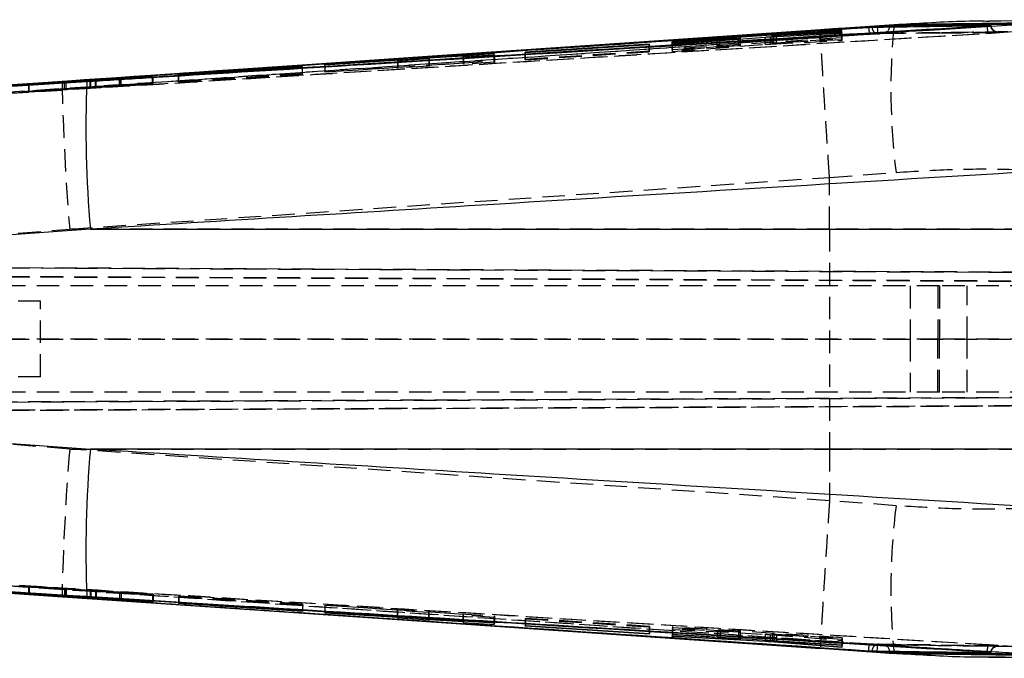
# Model space of a CAD drawing. Extents: x 30 to 368, y 7 to 290.
# Tile 9 of 13: x 251 to 306, y 135 to 171. Entities that reach past the tile are written whole.
import ezdxf

# ---------------------------------------------------------------- set-up
doc = ezdxf.new("R2010")
doc.units = 0
doc.linetypes.add('HIDDEN', pattern=[1.905, 1.27, -0.635])
doc.layers.get('0').update_dxf_attribs({"linetype": 'CONTINUOUS'})

msp = doc.modelspace()

# ---------------------------------------------------------------- linework, layer by layer
at = {"color": 7, "linetype": 'CONTINUOUS'}
for p, q in [((313.7942, 171.398), (305.3816, 171.3207)), ((297.101, 170.785), (287.5612, 170.1556)), ((293.4269, 170.5059), (297.1067, 170.7463)), ((300.0603, 171.1093), (295.9116, 170.8256)), ((297.1067, 170.7463), (297.101, 170.785)), ((297.101, 170.7459), (297.101, 170.785)), ((300.0478, 171.111), (297.1241, 170.9102)), ((299.0985, 171.0338), (299.0985, 171.0248)), ((299.0985, 171.0248), (299.1018, 170.9767)), ((299.7993, 171.042), (299.7961, 170.9868)), ((299.7993, 171.0701), (299.7993, 171.042)), ((305.3059, 171.0405), (305.3051, 171.0402)), ((305.3065, 171.014), (305.3051, 171.0402)), ((305.3059, 171.0495), (305.3059, 171.0405)), ((287.5612, 170.1556), (287.567, 170.1231)), ((287.567, 170.1231), (290.0993, 170.2885)), ((291.2846, 170.3414), (287.579, 170.0568)), ((287.5858, 170.0205), (292.7979, 170.4185)), ((290.2485, 170.2973), (291.2942, 170.3503)), ((291.399, 170.3117), (291.399, 170.3528)), ((293.085, 170.4369), (297.1237, 170.6358)), ((293.1734, 170.4841), (293.1734, 170.4412)), ((297.1171, 170.6778), (293.2815, 170.4867)), ((297.1237, 170.6358), (297.1171, 170.6778)), ((297.1171, 170.6354), (297.1171, 170.6778)), ((286.2692, 170.0271), (279.295, 169.5735)), ((279.295, 169.5735), (279.3005, 169.5482)), ((279.3005, 169.5482), (286.2746, 169.9976)), ((286.2746, 169.9976), (286.2692, 170.0271)), ((286.2692, 169.9972), (286.2692, 170.0271)), ((287.579, 170.0568), (287.5858, 170.0205)), ((268.0081, 168.862), (277.548, 169.4895)), ((272.1031, 169.1092), (268.0141, 168.843)), ((272.1108, 169.0819), (272.1031, 169.1092)), ((273.8787, 169.1955), (272.1108, 169.0819)), ((275.8002, 169.3499), (273.871, 169.2243)), ((273.871, 169.2243), (273.8787, 169.1955)), ((273.871, 169.2243), (273.871, 169.195)), ((275.8139, 169.2961), (275.8002, 169.3499)), ((277.5676, 169.4078), (275.8139, 169.2961)), ((277.5676, 169.4078), (277.548, 169.4895)), ((277.548, 169.4065), (277.548, 169.4895)), ((267.8189, 168.9125), (253.5225, 167.9393)), ((266.7543, 168.7583), (259.7803, 168.3052)), ((259.7858, 168.2925), (266.7598, 168.741)), ((266.7598, 168.741), (266.7543, 168.7583)), ((266.7543, 168.7407), (266.7543, 168.7583)), ((268.0141, 168.843), (268.0081, 168.862)), ((254.796, 167.9833), (251.3427, 167.7706)), ((251.3669, 167.7392), (254.839, 167.9732)), ((253.5225, 167.9393), (253.2185, 167.9186)), ((258.3174, 168.2299), (255.0976, 168.0029)), ((255.1408, 167.9926), (258.34, 168.1813)), ((256.4487, 168.0836), (256.4487, 168.0697)), ((256.5494, 168.0914), (258.3237, 168.2159)), ((258.3338, 168.1942), (256.5496, 168.0887)), ((256.5496, 168.0757), (256.5496, 168.0887)), ((258.3237, 168.2159), (258.3174, 168.2299)), ((258.3174, 168.2155), (258.3174, 168.2299)), ((258.34, 168.1813), (258.3338, 168.1942)), ((258.3338, 168.1809), (258.3338, 168.1942)), ((259.7803, 168.3052), (259.7858, 168.2925)), ((251.3427, 167.7706), (251.3491, 167.7619)), ((251.3491, 167.7619), (253.3568, 167.8851)), ((253.3574, 167.8829), (251.3602, 167.7476)), ((251.3602, 167.7476), (251.3669, 167.7392)), ((253.457, 167.8801), (253.457, 167.8902)), ((253.4605, 167.8803), (253.4605, 167.8905)), ((254.8188, 159.6017), (245.0004, 158.9083)), ((254.8188, 159.6017), (312.9479, 159.6017)), ((245.0004, 147.9102), (254.8188, 147.2168)), ((312.9479, 147.2168), (254.8188, 147.2168)), ((251.3413, 139.048), (251.3487, 139.0569)), ((254.8315, 138.833), (251.3413, 139.048)), ((251.3487, 139.0569), (253.3562, 138.9338)), ((251.361, 139.0711), (251.3682, 139.0792)), ((253.3584, 138.9358), (251.361, 139.0711)), ((251.3682, 139.0792), (254.8037, 138.8476)), ((253.2185, 138.8999), (253.5225, 138.8792)), ((253.3584, 138.945), (253.3584, 138.9358)), ((253.4607, 138.9283), (253.4607, 138.9382)), ((253.5225, 138.8792), (267.8189, 137.906)), ((255.1053, 138.8283), (258.3414, 138.6373)), ((258.3161, 138.5889), (255.1333, 138.8134)), ((256.4487, 138.749), (256.4487, 138.7348)), ((256.4503, 138.7489), (256.4503, 138.735)), ((256.4503, 138.735), (256.4508, 138.7348)), ((256.5482, 138.7272), (258.3231, 138.6026)), ((256.5508, 138.743), (256.5508, 138.7297)), ((258.3343, 138.6242), (256.5508, 138.7297)), ((258.3161, 138.6031), (258.3161, 138.5889)), ((258.3231, 138.6026), (258.3161, 138.5889)), ((258.3343, 138.6378), (258.3343, 138.6242)), ((258.3414, 138.6373), (258.3343, 138.6242)), ((259.7799, 138.5132), (259.786, 138.5259)), ((266.7539, 138.0602), (259.7799, 138.5132)), ((259.786, 138.5259), (266.7601, 138.0774)), ((261.1839, 138.3564), (295.9099, 135.9896)), ((266.7539, 138.0778), (266.7539, 138.0602)), ((266.7601, 138.0774), (266.7539, 138.0602)), ((268.0276, 138.0172), (268.0217, 137.999)), ((268.0217, 137.999), (272.1107, 137.7363)), ((277.5674, 137.4101), (268.0276, 138.0172)), ((267.8189, 137.906), (295.9116, 135.9929)), ((272.1107, 137.7363), (272.103, 137.709)), ((272.103, 137.709), (273.8709, 137.5939)), ((272.1107, 137.7363), (272.1107, 137.7574)), ((273.8709, 137.5939), (273.8709, 137.6454)), ((273.8709, 137.5939), (273.8786, 137.6226)), ((273.8786, 137.6226), (273.8786, 137.6449)), ((273.8786, 137.6226), (275.8077, 137.4986)), ((275.8077, 137.4986), (275.7941, 137.4437)), ((275.7941, 137.4437), (277.5478, 137.3284)), ((275.8077, 137.4986), (275.8077, 137.5221)), ((277.5478, 137.3284), (277.5478, 137.4114)), ((277.5674, 137.4101), (277.5478, 137.3284)), ((279.2947, 137.2448), (279.3008, 137.27)), ((286.2688, 136.7911), (279.2947, 137.2448)), ((279.3008, 137.27), (286.2749, 136.8207)), ((286.2688, 136.8211), (286.2688, 136.7911)), ((286.2749, 136.8207), (286.2688, 136.7911)), ((287.558, 136.6523), (287.5655, 136.6911)), ((292.794, 136.3777), (287.558, 136.6523)), ((287.5655, 136.6911), (291.2879, 136.4959)), ((287.5789, 136.7575), (287.5852, 136.7881)), ((290.1112, 136.5953), (287.5789, 136.7575)), ((287.5852, 136.7881), (297.125, 136.1827)), ((291.3005, 136.5033), (290.26, 136.5848)), ((291.4039, 136.4927), (291.4039, 136.5458)), ((292.794, 136.4576), (292.794, 136.3777)), ((297.0997, 136.0337), (293.0811, 136.3589)), ((293.1835, 136.4328), (293.1835, 136.3931)), ((293.1909, 136.394), (293.1864, 136.3931)), ((293.1909, 136.4324), (293.1909, 136.394)), ((293.2901, 136.3823), (297.107, 136.078)), ((297.1186, 136.1462), (293.4388, 136.3821)), ((295.9099, 135.9907), (298.5032, 135.814)), ((295.9116, 135.9929), (300.0603, 135.7092)), ((297.0997, 136.0786), (297.0997, 136.0337)), ((297.107, 136.078), (297.0997, 136.0337)), ((297.1186, 136.1831), (297.1186, 136.1462)), ((297.125, 136.1827), (297.1186, 136.1462)), ((299.0985, 135.7937), (299.1018, 135.8418)), ((299.0985, 135.7937), (299.0985, 135.7847)), ((299.7993, 135.7765), (299.7961, 135.8317)), ((299.7993, 135.7765), (299.7993, 135.7484)), ((305.3051, 135.7783), (305.3065, 135.8042)), ((305.3051, 135.7783), (305.3059, 135.778)), ((305.3059, 135.778), (305.3059, 135.769)), ((300.0475, 135.7072), (300.0603, 135.7092))]:
    msp.add_line(p, q, dxfattribs=at)
at = {"color": 7, "linetype": 'HIDDEN'}
for p, q in [((297.101, 170.3774), (297.101, 170.7459)), ((297.1067, 170.3383), (297.1067, 170.7463)), ((300.4968, 171.1246), (300.0488, 171.099)), ((302.5329, 170.6418), (305.8711, 170.6862)), ((297.101, 170.3774), (287.5612, 169.7471)), ((287.5612, 169.7471), (287.5612, 170.1556)), ((290.0993, 169.8796), (290.0993, 170.2885)), ((290.2485, 169.8884), (290.2485, 170.2973)), ((291.2846, 169.9323), (291.2846, 170.3029)), ((291.2942, 169.9414), (291.2942, 170.3503)), ((291.3881, 169.9418), (291.3881, 170.3108)), ((291.399, 169.9438), (291.399, 170.3117)), ((292.7979, 170.0094), (292.7979, 170.4185)), ((293.085, 170.0278), (293.085, 170.4369)), ((293.085, 170.0278), (297.1237, 170.227)), ((293.1734, 170.4412), (293.1734, 170.0755)), ((293.1803, 170.0771), (293.1803, 170.4857)), ((293.2815, 170.0781), (293.2815, 170.4466)), ((297.1171, 170.2692), (293.2815, 170.0781)), ((293.4269, 170.0973), (293.4269, 170.5059)), ((293.4269, 170.0973), (297.1067, 170.3383)), ((297.1067, 170.3383), (297.101, 170.3774)), ((297.1171, 170.2692), (297.1171, 170.6354)), ((297.1237, 170.227), (297.1171, 170.2692)), ((297.1237, 170.227), (297.1237, 170.6358)), ((302.5455, 170.6462), (299.1999, 170.5982)), ((286.2692, 169.6178), (279.295, 169.1638)), ((279.295, 169.1638), (279.295, 169.5735)), ((279.3005, 169.1381), (286.2746, 169.5877)), ((286.2692, 169.6178), (286.2692, 169.9972)), ((286.2746, 169.5877), (286.2692, 169.6178)), ((286.2746, 169.5877), (286.2746, 169.9976)), ((287.5612, 169.7471), (287.567, 169.714)), ((287.567, 169.714), (287.567, 170.1231)), ((287.567, 169.714), (290.0993, 169.8796)), ((287.579, 169.6468), (287.579, 170.0568)), ((291.2846, 169.9323), (287.579, 169.6468)), ((287.579, 169.6468), (287.5858, 169.6102)), ((287.5858, 169.6102), (287.5858, 170.0205)), ((287.5858, 169.6102), (292.7979, 170.0094)), ((290.2485, 169.8884), (291.2942, 169.9414)), ((268.0081, 168.4536), (277.548, 169.0805)), ((272.1031, 169.1092), (272.1031, 168.6999)), ((272.1108, 169.0819), (272.1108, 168.6721)), ((273.871, 169.195), (273.871, 168.8149)), ((273.8787, 169.1955), (273.8787, 168.7855)), ((275.8002, 169.3499), (275.8002, 168.9404)), ((275.8139, 169.2961), (275.8139, 168.8856)), ((277.548, 169.0805), (277.548, 169.4065)), ((277.5676, 168.9972), (277.548, 169.0805)), ((277.5676, 169.4078), (277.5676, 168.9972)), ((279.295, 169.1638), (279.3005, 169.1381)), ((279.3005, 169.1381), (279.3005, 169.5482)), ((266.7543, 168.3495), (266.7543, 168.7407)), ((266.7598, 168.3318), (266.7598, 168.741)), ((268.0081, 168.862), (268.0081, 168.4536)), ((268.0141, 168.843), (268.0141, 168.4341)), ((272.1031, 168.6999), (268.0141, 168.4341)), ((272.1108, 168.6721), (272.1031, 168.6999)), ((273.8787, 168.7855), (272.1108, 168.6721)), ((275.8002, 168.9404), (273.871, 168.8149)), ((273.871, 168.8149), (273.8787, 168.7855)), ((275.8139, 168.8856), (275.8002, 168.9404)), ((277.5676, 168.9972), (275.8139, 168.8856)), ((254.796, 167.5769), (254.796, 167.9703)), ((254.839, 167.5666), (254.839, 167.9732)), ((255.0976, 167.5964), (255.0976, 168.0029)), ((255.1408, 167.5859), (255.1408, 167.9926)), ((256.4487, 168.0697), (256.4487, 167.6766)), ((256.4501, 167.6769), (256.4501, 168.0838)), ((256.5494, 167.6844), (256.5494, 168.0914)), ((256.5496, 167.6817), (256.5496, 168.0757)), ((258.3174, 167.8229), (258.3174, 168.2155)), ((258.3237, 167.8087), (258.3237, 168.2159)), ((258.3338, 167.7866), (258.3338, 168.1809)), ((258.34, 167.7732), (258.34, 168.1813)), ((266.7543, 168.3495), (259.7803, 167.8977)), ((259.7803, 167.8977), (259.7803, 168.3052)), ((259.7858, 167.8846), (266.7598, 168.3318)), ((259.7858, 167.8846), (259.7858, 168.2925)), ((266.7598, 168.3318), (266.7543, 168.3495)), ((268.0141, 168.4341), (268.0081, 168.4536)), ((251.3427, 167.365), (251.3427, 167.7706)), ((254.796, 167.5769), (251.3427, 167.365)), ((251.3427, 167.365), (251.3491, 167.3565)), ((251.3491, 167.3565), (251.3491, 167.7619)), ((251.3491, 167.3565), (253.3568, 167.479)), ((251.3602, 167.342), (251.3602, 167.7476)), ((253.3574, 167.4768), (251.3602, 167.342)), ((251.3669, 167.3333), (251.3669, 167.7392)), ((251.3669, 167.3333), (254.839, 167.5666)), ((253.3568, 167.479), (253.3568, 167.8851)), ((253.3574, 167.4768), (253.3574, 167.8734)), ((253.457, 167.4841), (253.457, 167.8801)), ((253.4605, 167.4844), (253.4605, 167.8803)), ((258.3174, 167.8229), (255.0976, 167.5964)), ((255.1408, 167.5859), (258.34, 167.7732)), ((256.5494, 167.6844), (258.3237, 167.8087)), ((258.3338, 167.7866), (256.5496, 167.6817)), ((258.3237, 167.8087), (258.3174, 167.8229)), ((258.34, 167.7732), (258.3338, 167.7866)), ((259.7803, 167.8977), (259.7858, 167.8846)), ((251.3602, 167.342), (251.3669, 167.3333)), ((296.4129, 159.6017), (296.416, 162.5047)), ((296.4157, 162.5154), (296.416, 162.5047)), ((296.416, 162.5047), (300.1592, 162.7944)), ((245.0579, 158.931), (253.6498, 159.6017)), ((296.4129, 159.6017), (253.6498, 159.6017)), ((313.258, 159.6017), (296.4129, 159.6017)), ((238.7057, 157.4703), (325.5405, 157.0914)), ((341.7065, 157.0205), (238.7061, 157.4699)), ((238.7021, 156.9699), (342.0235, 156.5191)), ((325.6551, 156.5909), (238.7876, 156.9699)), ((302.5964, 156.4093), (242.3246, 156.4093)), ((300.9581, 156.4093), (300.9581, 153.4093)), ((302.5198, 156.4093), (302.5198, 153.4093)), ((302.5964, 156.4093), (302.5964, 153.4093)), ((313.5581, 156.4093), (302.5964, 156.4093)), ((304.1581, 153.4093), (304.1581, 156.4093)), ((252.0123, 155.5343), (249.7212, 155.5343)), ((252.0123, 151.2843), (252.0123, 155.5343)), ((238.6785, 153.4092), (325.6551, 153.396)), ((302.5964, 153.4093), (242.3246, 153.4093)), ((300.9581, 153.4093), (300.9581, 150.4093)), ((302.5198, 150.4093), (302.5198, 153.4093)), ((313.5581, 153.4093), (302.5964, 153.4093)), ((302.5964, 150.4093), (302.5964, 153.4093)), ((304.1581, 150.4093), (304.1581, 153.4093)), ((252.0123, 151.2843), (249.7212, 151.2843)), ((342.1253, 150.265), (238.6444, 149.8134)), ((238.7278, 149.8135), (326.1209, 150.1948)), ((302.5964, 150.4093), (242.3246, 150.4093)), ((313.5581, 150.4093), (302.5964, 150.4093)), ((326.0065, 149.7292), (238.6633, 149.3481)), ((238.6636, 149.3484), (341.8089, 149.7985)), ((253.6498, 147.2168), (245.0579, 147.8875)), ((253.6498, 147.2168), (296.4129, 147.2168)), ((296.4129, 147.2168), (313.258, 147.2168)), ((296.4129, 147.2168), (296.416, 144.3138)), ((296.416, 144.3138), (296.4157, 144.3031)), ((300.1592, 144.0241), (296.416, 144.3138)), ((251.3487, 139.462), (251.3413, 139.4532)), ((251.3413, 139.4532), (254.8315, 139.2383)), ((251.3413, 139.4532), (251.3413, 139.048)), ((253.3562, 139.3389), (251.3487, 139.462)), ((251.3487, 139.462), (251.3487, 139.0569)), ((251.3682, 139.4846), (251.361, 139.4763)), ((251.361, 139.4763), (253.3584, 139.3409)), ((251.361, 139.4763), (251.361, 139.0711)), ((254.8037, 139.2529), (251.3682, 139.4846)), ((251.3682, 139.4846), (251.3682, 139.0792)), ((253.3562, 139.3389), (253.3562, 138.9338)), ((253.3584, 139.3409), (253.3584, 138.945)), ((253.4569, 139.3333), (253.4569, 138.9281)), ((253.4607, 138.9382), (253.4607, 139.3334)), ((254.8037, 139.2529), (254.8037, 138.8476)), ((254.8315, 139.2383), (254.8315, 138.833)), ((258.3414, 139.0429), (255.1053, 139.2335)), ((255.1053, 139.2335), (255.1053, 138.8283)), ((255.1333, 139.2187), (258.3161, 138.9944)), ((255.1333, 139.2187), (255.1333, 138.8266)), ((256.4487, 139.1402), (256.4487, 138.749)), ((256.4503, 139.1403), (256.4503, 138.7489)), ((258.3231, 139.008), (256.5482, 139.1325)), ((256.5482, 139.1325), (256.5482, 138.7272)), ((256.5508, 139.135), (258.3343, 139.0296)), ((256.5508, 139.135), (256.5508, 138.743)), ((258.3161, 138.9944), (258.3231, 139.008)), ((258.3161, 138.9944), (258.3161, 138.6031)), ((258.3231, 139.008), (258.3231, 138.6026)), ((258.3343, 139.0296), (258.3414, 139.0429)), ((258.3343, 139.0296), (258.3343, 138.6378)), ((258.3414, 139.0429), (258.3414, 138.6373)), ((259.786, 138.9314), (259.7799, 138.9187)), ((259.7799, 138.9187), (266.7539, 138.466)), ((259.7799, 138.9187), (259.7799, 138.5132)), ((266.7601, 138.4832), (259.786, 138.9314)), ((259.786, 138.9314), (259.786, 138.5259)), ((266.7539, 138.466), (266.7601, 138.4832)), ((266.7539, 138.466), (266.7539, 138.0778)), ((266.7601, 138.4832), (266.7601, 138.0774)), ((268.0217, 138.4049), (268.0276, 138.4231)), ((272.1107, 138.1424), (268.0217, 138.4049)), ((268.0217, 137.999), (268.0217, 138.4049)), ((268.0276, 138.4231), (277.5674, 137.8164)), ((268.0276, 138.0172), (268.0276, 138.4231)), ((272.103, 138.1151), (272.1107, 138.1424)), ((273.8709, 138), (272.103, 138.1151)), ((272.103, 137.709), (272.103, 138.1151)), ((272.1107, 137.7574), (272.1107, 138.1424)), ((273.8786, 138.0288), (273.8709, 138)), ((273.8709, 137.6454), (273.8709, 138)), ((275.8077, 137.9049), (273.8786, 138.0288)), ((273.8786, 137.6449), (273.8786, 138.0288)), ((275.7941, 137.85), (275.8077, 137.9049)), ((277.5478, 137.7347), (275.7941, 137.85)), ((275.7941, 137.4437), (275.7941, 137.85)), ((275.8077, 137.5221), (275.8077, 137.9049)), ((277.5478, 137.7347), (277.5674, 137.8164)), ((277.5478, 137.4114), (277.5478, 137.7347)), ((277.5674, 137.8164), (277.5674, 137.4101)), ((279.3008, 137.6765), (279.2947, 137.6512)), ((279.2947, 137.6512), (286.2688, 137.1979)), ((279.2947, 137.6512), (279.2947, 137.2448)), ((286.2749, 137.2274), (279.3008, 137.6765)), ((279.3008, 137.6765), (279.3008, 137.27)), ((286.2688, 137.1979), (286.2749, 137.2274)), ((286.2688, 137.1979), (286.2688, 136.8211)), ((286.2749, 137.2274), (286.2749, 136.8207)), ((287.5655, 137.0979), (287.558, 137.0589)), ((287.558, 137.0589), (292.794, 136.7847)), ((287.558, 137.0589), (287.558, 136.6523)), ((291.2879, 136.9029), (287.5655, 137.0979)), ((287.5655, 137.0979), (287.5655, 136.6911)), ((287.5852, 137.1947), (287.5789, 137.1642)), ((287.5789, 137.1642), (290.1112, 137.0021)), ((287.5789, 137.1642), (287.5789, 136.7575)), ((297.125, 136.5897), (287.5852, 137.1947)), ((287.5852, 137.1947), (287.5852, 136.7881)), ((290.1112, 137.0021), (290.1112, 136.6278)), ((290.26, 136.9917), (291.3005, 136.9103)), ((290.26, 136.9917), (290.26, 136.6184)), ((291.2879, 136.9029), (291.2879, 136.4959)), ((291.3005, 136.9103), (291.3005, 136.5523)), ((291.3924, 136.8989), (291.3924, 136.4919)), ((291.4039, 136.5458), (291.4039, 136.8998)), ((292.794, 136.7847), (292.794, 136.4576)), ((293.0811, 136.766), (297.0997, 136.4407)), ((293.0811, 136.766), (293.0811, 136.4393)), ((293.1835, 136.8002), (293.1835, 136.4328)), ((293.1909, 136.8011), (293.1909, 136.4324)), ((297.107, 136.4852), (293.2901, 136.7893)), ((293.2901, 136.7893), (293.2901, 136.3823)), ((293.4388, 136.7891), (297.1186, 136.5534)), ((293.4388, 136.7891), (293.4388, 136.4166)), ((297.0997, 136.4407), (297.107, 136.4852)), ((297.0997, 136.4407), (297.0997, 136.0786)), ((297.107, 136.4852), (297.107, 136.078)), ((297.1186, 136.5534), (297.125, 136.5897)), ((297.1186, 136.5534), (297.1186, 136.1831)), ((297.125, 136.5897), (297.125, 136.1827)), ((305.871, 136.1296), (299.1793, 136.2225)), ((300.0487, 135.7234), (300.5145, 135.6934))]:
    msp.add_line(p, q, dxfattribs=at)
at = {"color": 8, "linetype": 'CONTINUOUS'}
for p, q in [((300.0477, 171.1114), (300.0603, 171.1093)), ((291.2846, 170.3029), (291.2846, 170.3414)), ((291.3881, 170.3108), (291.3881, 170.3508)), ((293.2815, 170.4466), (293.2815, 170.4867)), ((254.796, 167.9703), (254.796, 167.9833)), ((253.3574, 167.8734), (253.3574, 167.8829)), ((255.1333, 138.8266), (255.1333, 138.8134)), ((290.1112, 136.6278), (290.1112, 136.5953)), ((290.26, 136.6184), (290.26, 136.5848)), ((291.3005, 136.5523), (291.3005, 136.5033)), ((293.0811, 136.4393), (293.0811, 136.3589)), ((293.4388, 136.4166), (293.4388, 136.3821))]:
    msp.add_line(p, q, dxfattribs=at)
at = {"color": 7, "linetype": 'CONTINUOUS', "flags": 128}
for points in [[(295.91, 170.8282), (288.8203, 170.3444), (261.1976, 168.4638)], [(299.0985, 171.0338), (274.0453, 169.3353), (267.8189, 168.9125)], [(295.9116, 170.8256), (277.685, 169.5841), (267.8189, 168.9125)], [(253.2185, 167.9186), (252.4186, 167.864), (248.9935, 167.6301)], [(249.0674, 167.5771), (249.8352, 167.6244), (253.0751, 167.8237), (254.6142, 167.9183)], [(248.9935, 139.1884), (249.7554, 139.1364), (253.2185, 138.8999)], [(254.6142, 138.9002), (253.8215, 138.9489), (250.5816, 139.1482), (249.068, 139.2413)], [(253.5225, 138.8792), (283.4317, 136.853), (299.0985, 135.7937)], [(299.0985, 135.7847), (274.0453, 137.4832), (267.8189, 137.906)]]:
    msp.add_lwpolyline(points, dxfattribs=at)
at = {"color": 7, "linetype": 'HIDDEN', "flags": 128}
for points in [[(299.1018, 170.9767), (299.1038, 170.947), (299.1088, 170.8721), (299.1135, 170.8028), (299.1176, 170.7419), (299.121, 170.6915), (299.1236, 170.6535), (299.1252, 170.6293), (299.1258, 170.6198)], [(253.6498, 159.6017), (268.8741, 160.638), (296.4157, 162.5154)], [(296.4157, 144.3031), (268.8741, 146.1805), (253.6498, 147.2168)], [(299.1018, 135.8418), (299.1038, 135.8715), (299.1088, 135.9464), (299.1135, 136.0157), (299.1176, 136.0766), (299.121, 136.127), (299.1235, 136.165), (299.1252, 136.1892), (299.1258, 136.1987)]]:
    msp.add_lwpolyline(points, dxfattribs=at)
at = {"color": 7, "linetype": 'HIDDEN'}
for centre, radius, start, end in [((299.1892, 170.9809), 0.3829, 181.12996, 271.60117), ((299.4114, 171.0203), 0.3861, 277.05559, 355.02834), ((337.4864, 167.454), 37.6169, 174.42058, 187.11564), ((386.9397, 170.6833), 133.7498, 181.18445, 184.75262), ((386.9397, 136.1352), 133.7498, 175.24738, 178.81555), ((337.5195, 139.363), 37.6499, 172.88843, 185.57226), ((299.1894, 135.8374), 0.3831, 88.35957, 178.83669), ((299.4115, 135.7983), 0.386, 4.95648, 82.93206)]:
    msp.add_arc(centre, radius, start, end, dxfattribs=at)
at = {"color": 7, "linetype": 'CONTINUOUS'}
for centre, start, end in [((319.8168, 165.3614), 177.754269, 185.063955), ((319.8168, 141.4571), 174.936045, 182.245731)]:
    msp.add_arc(centre, 65.2527, start, end, dxfattribs=at)
for points, knots in [([(305.3815, 171.3034), (305.0191, 171.3067), (303.4069, 171.3212), (301.6246, 171.1801), (300.2138, 171.1163), (300.0603, 171.1093)], [0, 0, 0, 0, 0.2053932, 0.9135248, 1, 1, 1, 1]), ([(249.978, 167.693), (250.1506, 167.7046), (251.4034, 167.789), (256.9771, 168.1644), (273.0192, 169.2442), (287.9813, 170.2491), (298.6225, 170.9638)], [0, 0, 0, 0, 0.0106437, 0.0772633, 0.343742, 1, 1, 1, 1]), ([(305.3059, 171.0495), (296.0978, 170.4853), (277.6817, 169.357), (259.2665, 168.2172), (250.0588, 167.6473)], [0, 0, 0, 0, 0.4999999, 1, 1, 1, 1]), ([(305.3051, 171.0402), (296.0891, 170.4768), (277.6733, 169.3508), (259.2583, 168.2137), (250.0588, 167.6457)], [0, 0, 0, 0, 0.5004368, 1, 1, 1, 1]), ([(299.0985, 171.0248), (293.8762, 170.6718), (278.6841, 169.645), (263.4922, 168.6152), (253.5225, 167.9393)], [0, 0, 0, 0, 0.343749, 1, 1, 1, 1]), ([(254.6142, 167.9183), (254.8495, 167.9328), (256.1648, 168.0136), (261.1027, 168.3169), (278.2289, 169.3671), (294.2758, 170.3432), (306.6998, 171.0989)], [0, 0, 0, 0, 0.0135521, 0.075758, 0.284419, 1, 1, 1, 1]), ([(297.1241, 170.9102), (296.9804, 170.9003), (296.5759, 170.8724), (296.171, 170.8452), (295.9099, 170.8277)], [0, 0, 0, 0, 0.3551762, 1, 1, 1, 1]), ([(295.9103, 170.8238), (295.9103, 170.8254), (295.9105, 170.8307), (295.9111, 170.8277), (295.9116, 170.8256)], [0, 0, 0, 0, 0.2963296, 1, 1, 1, 1]), ([(298.6225, 170.9638), (298.6443, 170.9652), (298.6896, 170.9682), (298.7503, 170.9714), (298.7881, 170.973), (298.8025, 170.9733), (298.8064, 170.9733)], [0, 0, 0, 0, 0.2850777, 0.5907822, 0.8895141, 1, 1, 1, 1]), ([(298.8064, 170.9733), (298.9074, 170.9749), (299.4665, 170.9834), (301.697, 171.0168), (303.8265, 171.0455), (305.4979, 171.068)], [0, 0, 0, 0, 0.045279, 0.2506892, 1, 1, 1, 1]), ([(299.7993, 171.0701), (299.7547, 171.0689), (299.6654, 171.0667), (299.4469, 171.0557), (299.2479, 171.0437), (299.13, 171.0359), (299.0985, 171.0338)], [0, 0, 0, 0, 0.29720326, 0.59439045, 0.8918096, 1, 1, 1, 1]), ([(299.7993, 171.042), (299.7993, 171.042), (299.7586, 171.042), (299.6637, 171.0401), (299.4473, 171.0352), (299.2477, 171.0295), (299.1298, 171.0258), (299.0985, 171.0248)], [0, 0, 0, 0, 0.0000725, 0.2973376, 0.5947921, 0.8924388, 1, 1, 1, 1]), ([(307.427, 171.1693), (306.1557, 171.1539), (303.6131, 171.1231), (301.0706, 171.0877), (299.7993, 171.0701)], [0, 0, 0, 0, 0.4999998, 1, 1, 1, 1]), ([(308.669, 171.2198), (307.4506, 171.2054), (304.9729, 171.1761), (302.103, 171.1382), (300.4511, 171.1148), (300.0603, 171.1093)], [0, 0, 0, 0, 0.4248119, 0.8639418, 1, 1, 1, 1]), ([(305.3748, 171.054), (305.3721, 171.0534), (305.35, 171.0489), (305.3265, 171.0444), (305.3059, 171.0405)], [0, 0, 0, 0, 0.1203296, 1, 1, 1, 1]), ([(305.3748, 171.054), (305.3737, 171.0539), (305.3516, 171.0524), (305.3281, 171.0509), (305.3059, 171.0495)], [0, 0, 0, 0, 0.0509749, 1, 1, 1, 1]), ([(305.4979, 171.068), (305.5047, 171.068), (305.5194, 171.0679), (305.5141, 171.066), (305.4863, 171.0628), (305.439, 171.0586), (305.3963, 171.0555), (305.3748, 171.054)], [0, 0, 0, 0, 0.1822371, 0.3920708, 0.5935134, 0.7952619, 1, 1, 1, 1]), ([(290.0993, 170.2885), (290.128, 170.2903), (290.1815, 170.2937), (290.2272, 170.2962), (290.2485, 170.2973)], [0, 0, 0, 0, 0.5356617, 1, 1, 1, 1]), ([(291.3881, 170.3508), (291.3773, 170.3496), (291.3551, 170.347), (291.3085, 170.3433), (291.2846, 170.3414)], [0, 0, 0, 0, 0.486558, 1, 1, 1, 1]), ([(291.2942, 170.3503), (291.3158, 170.3513), (291.359, 170.3534), (291.3944, 170.3541), (291.4031, 170.3531), (291.3924, 170.3515), (291.3881, 170.3508)], [0, 0, 0, 0, 0.2740415, 0.5480843, 0.8214612, 1, 1, 1, 1]), ([(292.7979, 170.4185), (292.8233, 170.4204), (292.8741, 170.4242), (292.9617, 170.4299), (293.0339, 170.4342), (293.0716, 170.4362), (293.085, 170.4369)], [0, 0, 0, 0, 0.28126484, 0.5625026, 0.84401242, 1, 1, 1, 1]), ([(293.2815, 170.4867), (293.2597, 170.4857), (293.2161, 170.4837), (293.1793, 170.4829), (293.1697, 170.4838), (293.1776, 170.4852), (293.1803, 170.4857)], [0, 0, 0, 0, 0.2826012, 0.5652524, 0.8471585, 1, 1, 1, 1]), ([(293.1803, 170.4857), (293.1897, 170.4869), (293.2084, 170.4892), (293.2687, 170.4945), (293.3437, 170.5003), (293.3996, 170.504), (293.4269, 170.5059)], [0, 0, 0, 0, 0.2526677, 0.5052913, 0.7585396, 1, 1, 1, 1]), ([(255.0976, 168.0029), (255.0728, 168.0012), (255.0233, 167.9978), (254.936, 167.992), (254.8571, 167.987), (254.8144, 167.9844), (254.796, 167.9833)], [0, 0, 0, 0, 0.2662767, 0.5325138, 0.7989195, 1, 1, 1, 1]), ([(254.839, 167.9732), (254.8636, 167.9749), (254.9128, 167.9782), (254.9997, 167.9839), (255.079, 167.9889), (255.1221, 167.9915), (255.1408, 167.9926)], [0, 0, 0, 0, 0.2653165, 0.5306128, 0.796077, 1, 1, 1, 1]), ([(256.5496, 168.0887), (256.5333, 168.0877), (256.4953, 168.0855), (256.4577, 168.0836), (256.4468, 168.0833), (256.4495, 168.0837), (256.4501, 168.0838)], [0, 0, 0, 0, 0.2492957, 0.5814163, 0.9134115, 1, 1, 1, 1]), ([(256.4501, 168.0838), (256.4562, 168.0844), (256.4685, 168.0855), (256.5103, 168.0886), (256.541, 168.0908), (256.5494, 168.0914)], [0, 0, 0, 0, 0.4195561, 0.839099, 1, 1, 1, 1]), ([(253.3568, 167.8851), (253.3784, 167.8863), (253.4216, 167.8889), (253.4568, 167.8908), (253.463, 167.8908), (253.458, 167.8903), (253.457, 167.8902)], [0, 0, 0, 0, 0.3089397, 0.6179121, 0.9260445, 1, 1, 1, 1]), ([(253.457, 167.8902), (253.4492, 167.8895), (253.4335, 167.8882), (253.3909, 167.8852), (253.3629, 167.8833), (253.3574, 167.8829)], [0, 0, 0, 0, 0.4459347, 0.8918588, 1, 1, 1, 1]), ([(308.864, 162.9007), (298.4143, 162.2658), (280.399, 161.1713), (262.3843, 160.0659), (254.8188, 159.6017)], [0, 0, 0, 0, 0.5800414, 1, 1, 1, 1]), ([(254.8188, 147.2168), (262.3843, 146.7526), (280.399, 145.6472), (298.4143, 144.5527), (308.864, 143.9178)], [0, 0, 0, 0, 0.4199586, 1, 1, 1, 1]), ([(249.978, 139.1255), (250.1506, 139.1139), (251.4034, 139.0295), (256.9771, 138.6541), (273.0192, 137.5743), (287.9813, 136.5694), (298.6225, 135.8547)], [0, 0, 0, 0, 0.0106437, 0.0772633, 0.343742, 1, 1, 1, 1]), ([(250.0588, 139.1728), (259.2583, 138.6048), (277.6733, 137.4677), (296.0891, 136.3417), (305.3051, 135.7783)], [0, 0, 0, 0, 0.4995632, 1, 1, 1, 1]), ([(305.3059, 135.769), (296.0978, 136.3332), (277.6817, 137.4615), (259.2665, 138.6013), (250.0588, 139.1712)], [0, 0, 0, 0, 0.4999999, 1, 1, 1, 1]), ([(253.3562, 138.9338), (253.3777, 138.9325), (253.4209, 138.9299), (253.4481, 138.9285), (253.4555, 138.9282), (253.4569, 138.9281)], [0, 0, 0, 0, 0.4462469, 0.892502, 1, 1, 1, 1]), ([(253.457, 138.9283), (253.4578, 138.9284), (253.46, 138.9284), (253.4321, 138.9306), (253.3923, 138.9335), (253.3641, 138.9354), (253.3584, 138.9358)], [0, 0, 0, 0, 0.1783849, 0.5432099, 0.9085842, 1, 1, 1, 1]), ([(306.6998, 135.7196), (306.4473, 135.7349), (305.1147, 135.8158), (299.462, 136.1591), (285.5084, 137.008), (269.4791, 137.9873), (257.7701, 138.7064), (254.6142, 138.9002)], [0, 0, 0, 0, 0.0145447, 0.0767506, 0.3255746, 0.8182255, 1, 1, 1, 1]), ([(254.8037, 138.8476), (254.8283, 138.846), (254.8776, 138.8426), (254.9648, 138.837), (255.0438, 138.832), (255.0868, 138.8294), (255.1053, 138.8283)], [0, 0, 0, 0, 0.2662366, 0.5324584, 0.7988556, 1, 1, 1, 1]), ([(255.1333, 138.8134), (255.1086, 138.8151), (255.0593, 138.8185), (254.9722, 138.8242), (254.8931, 138.8293), (254.8501, 138.8319), (254.8315, 138.833)], [0, 0, 0, 0, 0.2653271, 0.5306626, 0.7961336, 1, 1, 1, 1]), ([(256.5508, 138.7297), (256.5295, 138.7309), (256.4867, 138.7334), (256.4585, 138.7348), (256.452, 138.735), (256.4503, 138.735)], [0, 0, 0, 0, 0.4198936, 0.8398127, 1, 1, 1, 1]), ([(256.4514, 138.7345), (256.4584, 138.7339), (256.4724, 138.7326), (256.5141, 138.7296), (256.5423, 138.7276), (256.5482, 138.7272)], [0, 0, 0, 0, 0.4415035, 0.8831478, 1, 1, 1, 1]), ([(290.26, 136.5848), (290.2354, 136.5867), (290.1894, 136.5901), (290.136, 136.5936), (290.1112, 136.5953)], [0, 0, 0, 0, 0.5360931, 1, 1, 1, 1]), ([(291.2879, 136.4959), (291.3108, 136.4948), (291.3578, 136.4925), (291.3807, 136.4921), (291.3924, 136.4919)], [0, 0, 0, 0, 0.48589132, 1, 1, 1, 1]), ([(291.4025, 136.4927), (291.4029, 136.4928), (291.4076, 136.4931), (291.3888, 136.4955), (291.3516, 136.4992), (291.3151, 136.5021), (291.3005, 136.5033)], [0, 0, 0, 0, 0.0389653, 0.39928459, 0.76025554, 1, 1, 1, 1]), ([(293.0811, 136.3589), (293.0562, 136.3609), (293.0063, 136.3647), (292.9188, 136.3705), (292.8461, 136.3749), (292.8076, 136.377), (292.794, 136.3777)], [0, 0, 0, 0, 0.2817831, 0.5635245, 0.8452632, 1, 1, 1, 1]), ([(293.1846, 136.3927), (293.1901, 136.3918), (293.2011, 136.39), (293.2436, 136.386), (293.2779, 136.3833), (293.2901, 136.3823)], [0, 0, 0, 0, 0.3912768, 0.7834028, 1, 1, 1, 1]), ([(293.4388, 136.3821), (293.41, 136.3839), (293.3525, 136.3874), (293.2764, 136.3914), (293.218, 136.3939), (293.1997, 136.394), (293.1909, 136.394)], [0, 0, 0, 0, 0.254371, 0.5087417, 0.7623522, 1, 1, 1, 1]), ([(295.9103, 135.9947), (295.9103, 135.9931), (295.9105, 135.9878), (295.9111, 135.9908), (295.9116, 135.9929)], [0, 0, 0, 0, 0.29596293, 1, 1, 1, 1]), ([(298.5032, 135.814), (298.6802, 135.8019), (299.1958, 135.7669), (299.7099, 135.731), (300.0475, 135.7074)], [0, 0, 0, 0, 0.3434402, 1, 1, 1, 1]), ([(298.6225, 135.8547), (298.6446, 135.8533), (298.6903, 135.8503), (298.7513, 135.847), (298.7886, 135.8455), (298.8027, 135.8452), (298.8064, 135.8452)], [0, 0, 0, 0, 0.2880816, 0.5968058, 0.8955718, 1, 1, 1, 1]), ([(298.8064, 135.8452), (298.9209, 135.8434), (299.4936, 135.8347), (301.7241, 135.8013), (303.8401, 135.7728), (305.4979, 135.7505)], [0, 0, 0, 0, 0.0513524, 0.2567631, 1, 1, 1, 1]), ([(299.0985, 135.7937), (299.1856, 135.791), (299.3598, 135.7857), (299.5904, 135.7797), (299.7317, 135.7773), (299.7847, 135.7765), (299.7993, 135.7765), (299.7993, 135.7765)], [0, 0, 0, 0, 0.2977746, 0.5953974, 0.8928366, 0.9999275, 1, 1, 1, 1]), ([(299.7993, 135.7484), (299.7547, 135.7496), (299.6654, 135.7518), (299.4469, 135.7628), (299.2479, 135.7748), (299.13, 135.7826), (299.0985, 135.7847)], [0, 0, 0, 0, 0.29720326, 0.59439045, 0.8918096, 1, 1, 1, 1]), ([(305.3059, 135.778), (305.3265, 135.7741), (305.35, 135.7696), (305.3721, 135.7651), (305.3748, 135.7645)], [0, 0, 0, 0, 0.879672, 1, 1, 1, 1]), ([(305.3748, 135.7645), (305.3737, 135.7646), (305.3516, 135.7661), (305.3281, 135.7676), (305.3059, 135.769)], [0, 0, 0, 0, 0.0509749, 1, 1, 1, 1]), ([(307.427, 135.6492), (306.1557, 135.6646), (303.6131, 135.6954), (301.0706, 135.7308), (299.7993, 135.7484)], [0, 0, 0, 0, 0.4999998, 1, 1, 1, 1]), ([(300.0603, 135.7092), (300.2197, 135.7019), (301.6044, 135.6387), (303.3855, 135.4996), (304.9912, 135.5124), (305.3789, 135.5154)], [0, 0, 0, 0, 0.0898279, 0.7802683, 1, 1, 1, 1]), ([(300.0603, 135.7092), (300.4511, 135.7037), (302.1339, 135.6799), (305.0037, 135.642), (307.4814, 135.6127), (308.669, 135.5987)], [0, 0, 0, 0, 0.1360562, 0.5859232, 1, 1, 1, 1]), ([(305.4979, 135.7505), (305.5047, 135.7505), (305.5194, 135.7506), (305.5141, 135.7525), (305.4863, 135.7557), (305.439, 135.7599), (305.3963, 135.763), (305.3748, 135.7645)], [0, 0, 0, 0, 0.1822371, 0.3920708, 0.5935134, 0.7952619, 1, 1, 1, 1]), ([(305.3789, 135.4972), (306.5908, 135.4844), (309.1691, 135.4571), (311.7794, 135.4378), (313.1628, 135.4275)], [0, 0, 0, 0, 0.4700115, 1, 1, 1, 1])]:
    msp.add_open_spline(points, degree=3, knots=knots, dxfattribs=at)
at = {"color": 7, "linetype": 'HIDDEN'}
for points, knots in [([(309.8667, 171.2232), (309.4129, 171.251), (307.9306, 171.3419), (306.4257, 171.3192), (305.3815, 171.3034)], [0, 0, 0, 0, 0.3061425, 1, 1, 1, 1]), ([(306.7379, 170.7049), (296.3511, 170.0724), (277.1404, 168.9025), (257.9305, 167.7211), (249.107, 167.1784)], [0, 0, 0, 0, 0.54067974, 1, 1, 1, 1]), ([(296.4157, 162.5154), (296.3821, 163.0164), (296.3138, 164.033), (296.2187, 165.4795), (296.1314, 166.8337), (296.0562, 168.0302), (295.9938, 169.0589), (295.9475, 169.8658), (295.9162, 170.4661), (295.9103, 170.6526), (295.9073, 170.7471)], [0, 0, 0, 0, 0.12321119, 0.24999554, 0.37320664, 0.49999078, 0.62320441, 0.749991, 0.87320891, 1, 1, 1, 1]), ([(298.6225, 170.9638), (298.6259, 170.9137), (298.6329, 170.8099), (298.6419, 170.6778), (298.6483, 170.5846), (298.6491, 170.5747), (298.6494, 170.5697)], [0, 0, 0, 0, 0.2373833, 0.4915879, 0.7457938, 1, 1, 1, 1]), ([(299.4588, 170.6371), (300.7297, 170.6551), (303.2711, 170.6911), (305.8128, 170.7226), (307.0835, 170.7384)], [0, 0, 0, 0, 0.5000429, 1, 1, 1, 1]), ([(305.891, 170.6905), (305.7765, 170.689), (304.6613, 170.6748), (303.5461, 170.6597), (302.5455, 170.6462)], [0, 0, 0, 0, 0.1026882, 1, 1, 1, 1]), ([(305.3171, 170.6352), (305.3184, 170.6423), (305.3209, 170.6567), (305.3194, 170.751), (305.3146, 170.8755), (305.309, 170.9708), (305.3065, 171.014)], [0, 0, 0, 0, 0.2612274, 0.5224575, 0.7836832, 1, 1, 1, 1]), ([(305.3171, 170.6352), (305.38, 170.6391), (305.5118, 170.6475), (305.6943, 170.6608), (305.842, 170.6733), (305.9321, 170.6832), (305.9609, 170.69), (305.9151, 170.6903), (305.891, 170.6905)], [0, 0, 0, 0, 0.1522617, 0.3187108, 0.4831397, 0.649466, 0.8157834, 1, 1, 1, 1]), ([(305.891, 170.6905), (305.8788, 170.69), (305.8435, 170.6886), (305.7671, 170.6999), (305.6672, 170.7447), (305.5733, 170.8372), (305.514, 170.9505), (305.5028, 171.0318), (305.4979, 171.068)], [0, 0, 0, 0, 0.0637827, 0.1836439, 0.3984985, 0.6133557, 0.8282012, 1, 1, 1, 1]), ([(305.8631, 170.6895), (305.8721, 170.6896), (305.8902, 170.6898), (305.8923, 170.6896), (305.8836, 170.6899), (305.8599, 170.6923), (305.8098, 170.7011), (305.7211, 170.733), (305.6206, 170.8094), (305.539, 170.9273), (305.524, 171.0203), (305.5163, 171.0678)], [0, 0, 0, 0, 0.0768714, 0.1558396, 0.2171162, 0.2572471, 0.3116409, 0.4445856, 0.6282728, 0.8099759, 1, 1, 1, 1]), ([(249.0211, 167.227), (257.2539, 167.7854), (268.7331, 168.564), (285.4347, 169.6944), (293.9035, 170.2668), (299.1258, 170.6198)], [0, 0, 0, 0, 0.4929376, 0.68732065, 1, 1, 1, 1]), ([(298.6494, 170.5697), (290.542, 170.0239), (282.4252, 169.4776), (266.2103, 168.3844), (258.103, 167.8372), (250.0049, 167.2906)], [0, 0, 0, 0, 0.4999999, 0.5005764, 1, 1, 1, 1]), ([(250.0691, 167.2404), (259.2688, 167.8085), (277.6844, 168.9456), (296.1008, 170.0717), (305.3171, 170.6352)], [0, 0, 0, 0, 0.4995616, 1, 1, 1, 1]), ([(299.1999, 170.5982), (299.1646, 170.5972), (299.0941, 170.5954), (298.9217, 170.5867), (298.7656, 170.5774), (298.6735, 170.5713), (298.6494, 170.5697)], [0, 0, 0, 0, 0.2982158, 0.5964187, 0.8947648, 1, 1, 1, 1]), ([(299.1258, 170.6198), (299.1407, 170.6208), (299.1967, 170.6246), (299.2913, 170.6302), (299.3952, 170.6354), (299.4376, 170.6365), (299.4588, 170.6371)], [0, 0, 0, 0, 0.1075657, 0.4054101, 0.7031726, 1, 1, 1, 1]), ([(290.0993, 169.8796), (290.128, 169.8814), (290.1815, 169.8848), (290.2272, 169.8873), (290.2485, 169.8884)], [0, 0, 0, 0, 0.535663, 1, 1, 1, 1]), ([(291.3881, 169.9418), (291.3773, 169.9406), (291.3551, 169.938), (291.3085, 169.9342), (291.2846, 169.9323)], [0, 0, 0, 0, 0.4865571, 1, 1, 1, 1]), ([(291.2942, 169.9414), (291.3158, 169.9424), (291.359, 169.9444), (291.3944, 169.9451), (291.4031, 169.9441), (291.3924, 169.9424), (291.3881, 169.9418)], [0, 0, 0, 0, 0.2740355, 0.5480716, 0.8214484, 1, 1, 1, 1]), ([(292.7979, 170.0094), (292.8233, 170.0113), (292.8741, 170.0151), (292.9617, 170.0209), (293.0339, 170.0252), (293.0716, 170.0271), (293.085, 170.0278)], [0, 0, 0, 0, 0.2812648, 0.5625021, 0.8440566, 1, 1, 1, 1]), ([(293.2815, 170.0781), (293.2597, 170.0771), (293.2161, 170.075), (293.1793, 170.0743), (293.1697, 170.0752), (293.1776, 170.0766), (293.1803, 170.0771)], [0, 0, 0, 0, 0.2825998, 0.5652389, 0.8471394, 1, 1, 1, 1]), ([(293.1803, 170.0771), (293.1897, 170.0783), (293.2084, 170.0807), (293.2687, 170.0859), (293.3437, 170.0917), (293.3996, 170.0955), (293.4269, 170.0973)], [0, 0, 0, 0, 0.2526725, 0.505297, 0.7585841, 1, 1, 1, 1]), ([(253.3568, 167.479), (253.3784, 167.4803), (253.4216, 167.4829), (253.4568, 167.4847), (253.463, 167.4847), (253.458, 167.4842), (253.457, 167.4841)], [0, 0, 0, 0, 0.308938, 0.6179104, 0.9260442, 1, 1, 1, 1]), ([(253.457, 167.4841), (253.4492, 167.4835), (253.4335, 167.4822), (253.3909, 167.4791), (253.3629, 167.4772), (253.3574, 167.4768)], [0, 0, 0, 0, 0.44594384, 0.89186578, 1, 1, 1, 1]), ([(255.0976, 167.5964), (255.0728, 167.5947), (255.0233, 167.5913), (254.936, 167.5856), (254.8571, 167.5806), (254.8144, 167.578), (254.796, 167.5769)], [0, 0, 0, 0, 0.2662538, 0.5325134, 0.7989169, 1, 1, 1, 1]), ([(254.839, 167.5666), (254.8636, 167.5683), (254.9128, 167.5716), (254.9997, 167.5772), (255.079, 167.5822), (255.1221, 167.5848), (255.1408, 167.5859)], [0, 0, 0, 0, 0.2653181, 0.530615, 0.7960563, 1, 1, 1, 1]), ([(256.5496, 167.6817), (256.5333, 167.6808), (256.4953, 167.6786), (256.4577, 167.6766), (256.4468, 167.6764), (256.4495, 167.6768), (256.4501, 167.6769)], [0, 0, 0, 0, 0.249294, 0.5814144, 0.913411, 1, 1, 1, 1]), ([(256.4501, 167.6769), (256.4561, 167.6774), (256.4682, 167.6786), (256.5097, 167.6817), (256.5406, 167.6838), (256.5494, 167.6844)], [0, 0, 0, 0, 0.4135985, 0.8330974, 1, 1, 1, 1]), ([(300.1592, 162.7944), (301.2568, 162.8643), (303.4518, 163.0042), (306.7574, 162.992), (310.0613, 162.8165), (312.2323, 162.5298), (313.3178, 162.3864)], [0, 0, 0, 0, 0.2470936, 0.494173, 0.7470895, 1, 1, 1, 1]), ([(296.4129, 159.6017), (296.4113, 157.5454), (296.408, 153.4172), (296.4113, 149.2889), (296.4129, 147.2168)], [0, 0, 0, 0, 0.4980936, 1, 1, 1, 1]), ([(296.4157, 144.3031), (296.3821, 143.8021), (296.3138, 142.7855), (296.2187, 141.339), (296.1314, 139.9848), (296.0562, 138.7883), (295.9938, 137.7596), (295.9475, 136.9527), (295.9162, 136.3524), (295.9103, 136.1659), (295.9073, 136.0714)], [0, 0, 0, 0, 0.12321119, 0.24999554, 0.37320664, 0.49999078, 0.62320441, 0.749991, 0.87320891, 1, 1, 1, 1]), ([(313.3178, 144.4321), (312.2578, 144.2916), (310.1377, 144.0107), (306.8614, 143.8295), (303.5304, 143.8104), (301.283, 143.9529), (300.1592, 144.0241)], [0, 0, 0, 0, 0.24701765, 0.49403894, 0.74701241, 1, 1, 1, 1]), ([(299.1258, 136.1987), (290.657, 136.7712), (275.0462, 137.8267), (258.3447, 138.9588), (250.1119, 139.5175), (249.0211, 139.5915)], [0, 0, 0, 0, 0.5070624, 0.9346843, 1, 1, 1, 1]), ([(249.1069, 139.6401), (259.4933, 139.0015), (278.7033, 137.8204), (297.9141, 136.6508), (306.738, 136.1135)], [0, 0, 0, 0, 0.540679, 1, 1, 1, 1]), ([(250.0049, 139.5279), (258.1123, 138.9807), (274.327, 137.8861), (290.542, 136.7946), (298.6494, 136.2488)], [0, 0, 0, 0, 0.5000001, 1, 1, 1, 1]), ([(305.3171, 136.1833), (296.1008, 136.7468), (277.6844, 137.8729), (259.2688, 139.01), (250.0691, 139.5781)], [0, 0, 0, 0, 0.5004384, 1, 1, 1, 1]), ([(253.4569, 139.3333), (253.4489, 139.3336), (253.4328, 139.3344), (253.3899, 139.3369), (253.3617, 139.3386), (253.3562, 139.3389)], [0, 0, 0, 0, 0.44572322, 0.89140484, 1, 1, 1, 1]), ([(253.3584, 139.3409), (253.3799, 139.3395), (253.4229, 139.3365), (253.4574, 139.3338), (253.4632, 139.3331), (253.4579, 139.3332), (253.4569, 139.3333)], [0, 0, 0, 0, 0.3091669, 0.6183759, 0.926679, 1, 1, 1, 1]), ([(255.1053, 139.2335), (255.0804, 139.2351), (255.0306, 139.2381), (254.9433, 139.2436), (254.8645, 139.2488), (254.822, 139.2516), (254.8037, 139.2529)], [0, 0, 0, 0, 0.2660488, 0.5320901, 0.798415, 1, 1, 1, 1]), ([(254.8315, 139.2383), (254.8562, 139.2368), (254.9055, 139.2337), (254.9925, 139.2281), (255.0717, 139.2229), (255.1146, 139.22), (255.1333, 139.2187)], [0, 0, 0, 0, 0.2651163, 0.5302412, 0.7956315, 1, 1, 1, 1]), ([(256.5482, 139.1325), (256.532, 139.1336), (256.4942, 139.1363), (256.4571, 139.1392), (256.4466, 139.1403), (256.4496, 139.1403), (256.4503, 139.1403)], [0, 0, 0, 0, 0.2492261, 0.5816056, 0.9138584, 1, 1, 1, 1]), ([(256.4503, 139.1403), (256.4566, 139.1401), (256.4693, 139.1397), (256.5115, 139.1373), (256.5423, 139.1355), (256.5508, 139.135)], [0, 0, 0, 0, 0.4193619, 0.838719, 1, 1, 1, 1]), ([(290.1112, 137.0021), (290.1399, 137.0002), (290.1934, 136.9967), (290.2389, 136.9933), (290.26, 136.9917)], [0, 0, 0, 0, 0.5361808, 1, 1, 1, 1]), ([(291.3924, 136.8989), (291.3815, 136.899), (291.3589, 136.8994), (291.3121, 136.9017), (291.2879, 136.9029)], [0, 0, 0, 0, 0.4855538, 1, 1, 1, 1]), ([(291.3005, 136.9103), (291.322, 136.9085), (291.365, 136.905), (291.3999, 136.9012), (291.4079, 136.8991), (291.3968, 136.8989), (291.3924, 136.8989)], [0, 0, 0, 0, 0.2748667, 0.5497221, 0.8237288, 1, 1, 1, 1]), ([(292.794, 136.7847), (292.8195, 136.7833), (292.8705, 136.7806), (292.9579, 136.775), (293.03, 136.77), (293.0676, 136.767), (293.0811, 136.766)], [0, 0, 0, 0, 0.2806276, 0.5611678, 0.8425467, 1, 1, 1, 1]), ([(293.2901, 136.7893), (293.2684, 136.7911), (293.225, 136.7946), (293.1888, 136.7986), (293.1798, 136.8006), (293.188, 136.8009), (293.1909, 136.8011)], [0, 0, 0, 0, 0.2834665, 0.5669536, 0.8495479, 1, 1, 1, 1]), ([(293.1909, 136.8011), (293.2004, 136.801), (293.2194, 136.8009), (293.28, 136.7982), (293.3553, 136.7943), (293.4113, 136.7908), (293.4388, 136.7891)], [0, 0, 0, 0, 0.2521237, 0.5042161, 0.756768, 1, 1, 1, 1]), ([(298.6225, 135.8547), (298.6259, 135.9048), (298.6329, 136.0086), (298.6419, 136.1407), (298.6483, 136.2339), (298.6491, 136.2438), (298.6494, 136.2488)], [0, 0, 0, 0, 0.2373833, 0.4915879, 0.7457938, 1, 1, 1, 1]), ([(298.6494, 136.2488), (298.6735, 136.2472), (298.7656, 136.2411), (298.9217, 136.2318), (299.0944, 136.2231), (299.165, 136.2212), (299.2004, 136.2203)], [0, 0, 0, 0, 0.1050625, 0.402919, 0.7006326, 1, 1, 1, 1]), ([(299.459, 136.1814), (299.4522, 136.1815), (299.4265, 136.182), (299.3596, 136.1847), (299.2499, 136.1906), (299.1672, 136.196), (299.1258, 136.1987)], [0, 0, 0, 0, 0.1072283, 0.4047655, 0.7023375, 1, 1, 1, 1]), ([(299.2004, 136.2203), (300.3154, 136.204), (302.5455, 136.1714), (304.7758, 136.1425), (305.891, 136.128)], [0, 0, 0, 0, 0.4999838, 1, 1, 1, 1]), ([(307.0842, 136.0801), (305.8132, 136.0959), (303.2714, 136.1273), (300.7298, 136.1634), (299.459, 136.1814)], [0, 0, 0, 0, 0.500012, 1, 1, 1, 1]), ([(305.3065, 135.8042), (305.309, 135.8475), (305.3146, 135.9429), (305.3194, 136.0675), (305.3209, 136.1618), (305.3184, 136.1762), (305.3171, 136.1833)], [0, 0, 0, 0, 0.2167682, 0.4778434, 0.738923, 1, 1, 1, 1]), ([(305.891, 136.128), (305.8941, 136.128), (305.9247, 136.1277), (305.9568, 136.129), (305.9329, 136.1353), (305.8418, 136.1452), (305.6944, 136.1577), (305.5118, 136.171), (305.38, 136.1794), (305.3171, 136.1833)], [0, 0, 0, 0, 0.0182728, 0.184451, 0.3507207, 0.5169992, 0.6813808, 0.8477821, 1, 1, 1, 1]), ([(305.4979, 135.7505), (305.5028, 135.7867), (305.514, 135.868), (305.5733, 135.9813), (305.6672, 136.0738), (305.7671, 136.1186), (305.8435, 136.1299), (305.8788, 136.1285), (305.891, 136.128)], [0, 0, 0, 0, 0.1717988, 0.3866443, 0.6015015, 0.8163561, 0.9362173, 1, 1, 1, 1]), ([(305.5181, 135.7503), (305.5249, 135.7979), (305.5376, 135.8858), (305.6065, 135.9894), (305.6825, 136.0582), (305.7567, 136.0989), (305.8184, 136.1189), (305.8599, 136.1263), (305.8797, 136.1283), (305.8892, 136.1288), (305.8916, 136.1289), (305.8854, 136.1287), (305.8702, 136.1289), (305.863, 136.1289)], [0, 0, 0, 0, 0.185664, 0.3435053, 0.4744963, 0.584881, 0.6733115, 0.7317829, 0.7681655, 0.8035153, 0.8517533, 0.930113, 1, 1, 1, 1]), ([(305.3789, 135.5154), (306.3717, 135.5003), (307.9107, 135.4768), (309.4268, 135.5695), (309.9649, 135.6024)], [0, 0, 0, 0, 0.6451078, 1, 1, 1, 1])]:
    msp.add_open_spline(points, degree=3, knots=knots, dxfattribs=at)
at = {"color": 8, "linetype": 'CONTINUOUS'}
for points, knots in [([(307.2951, 171.1418), (306.0678, 171.1266), (303.5691, 171.0956), (301.0706, 171.0601), (299.7993, 171.042)], [0, 0, 0, 0, 0.4912003, 1, 1, 1, 1]), ([(299.7993, 135.7765), (301.0706, 135.7584), (303.5691, 135.7229), (306.0678, 135.6919), (307.2951, 135.6767)], [0, 0, 0, 0, 0.5087996, 1, 1, 1, 1])]:
    msp.add_open_spline(points, degree=3, knots=knots, dxfattribs=at)

doc.saveas('drawing.dxf')
